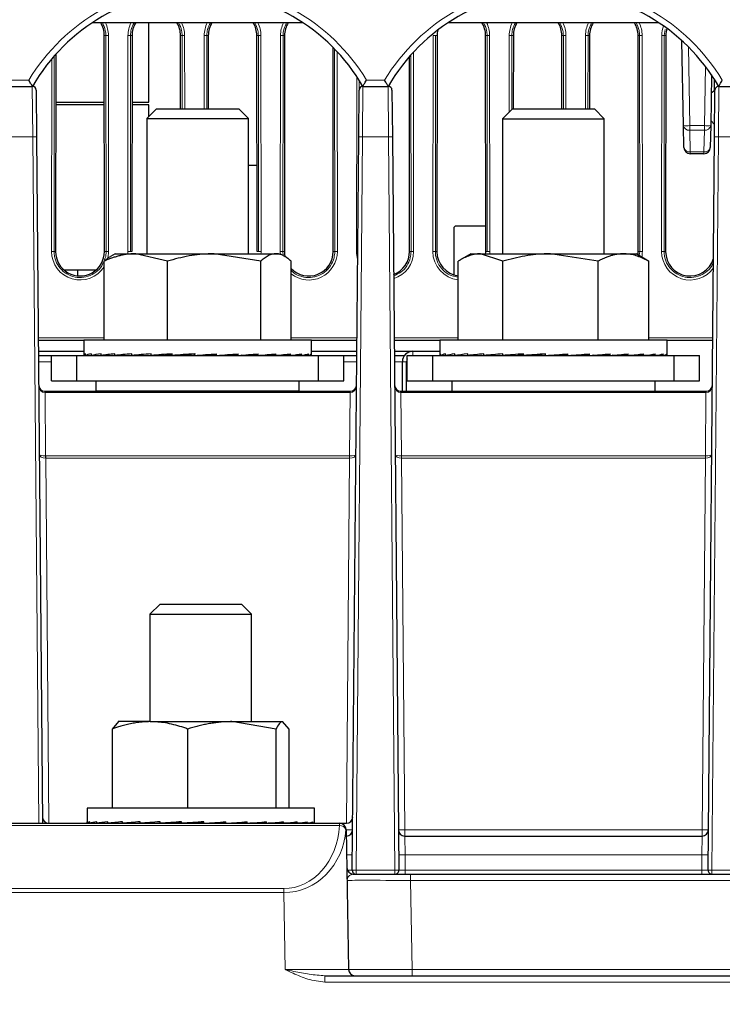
# Paper-space layout 'Blatt3' of a CAD drawing. Header units: millimetres. Extents: x 5 to 418, y 2 to 292.
# Tile 14 of 40: x 166 to 203, y 140 to 192. Entities that reach past the tile are written whole.
import ezdxf

# ---------------------------------------------------------------- set-up
doc = ezdxf.new("R2010")
doc.units = ezdxf.units.MM
doc.layers.add('SLD-0', color=7, linetype='Continuous')
doc.styles.add('SLDTEXTSTYLE0', font='TXT', dxfattribs={"width": 0.605})
doc.dimstyles.new('SLDDIMSTYLE5', dxfattribs={"dimtxt": 3.5, "dimasz": 3.302, "dimexe": 0, "dimexo": 0.0625, "dimgap": 0.875, "dimtad": 1, "dimlfac": 1.5, "dimrnd": 1e-09, "dimzin": 12, "dimdsep": 46, "dimtxsty": 'SLDTEXTSTYLE0', "dimsah": 1, "dimcen": 0.09, "dimadec": 0, "dimazin": 3, "dimtfac": 1, "dimtofl": 0, "dimtmove": 0, "dimatfit": 3, "dimfxl": 1, "dimfrac": 2, "dimtolj": 1, "dimtzin": 12, "dimarcsym": 0})

# ---------------------------------------------------------------- blocks, each defined once
blk = doc.blocks.new('_D_16')
at = {"layer": 'SLD-0', "color": 7}
for p, q in [((130.949, 139.138), (130.949, 268.927)), ((320.949, 139.138), (320.949, 268.927)), ((130.949, 267.927), (320.949, 267.927))]:
    blk.add_line(p, q, dxfattribs=at)
for points in [[(130.949, 267.927), (134.251, 267.419), (134.251, 268.435)], [(320.949, 267.927), (317.647, 268.435), (317.647, 267.419)]]:
    blk.add_solid(points, dxfattribs=at)
at = {"layer": 'SLD-0', "color": 7, "insert": (221.939, 272.438), "char_height": 3.5, "attachment_point": 1, "style": 'SLDTEXTSTYLE0'}
blk.add_mtext('285', dxfattribs=at)
blk = doc.blocks.new('_D_17')
at = {"layer": 'SLD-0', "color": 7}
for p, q in [((185.604, 256.405), (106.288, 256.405)), ((107.288, 256.405), (107.288, 136.472)), ((134.283, 136.472), (106.288, 136.472))]:
    blk.add_line(p, q, dxfattribs=at)
for points in [[(107.288, 256.405), (106.78, 253.103), (107.796, 253.103)], [(107.288, 136.472), (107.796, 139.774), (106.78, 139.774)]]:
    blk.add_solid(points, dxfattribs=at)
at = {"layer": 'SLD-0', "color": 7, "insert": (102.776, 190.423), "char_height": 3.5, "attachment_point": 1, "rotation": 90, "style": 'SLDTEXTSTYLE0'}
blk.add_mtext('179,9', dxfattribs=at)

psp = doc.layouts.new('Blatt3')

# ---------------------------------------------------------------- linework, layer by layer
at = {"color": 7, "linetype": 'Continuous', "lineweight": 25}
for p, q in [((180.9803, 191.8049), (169.9182, 191.8049)), ((172.8826, 187.6387), (172.8826, 191.8049)), ((199.647, 191.8049), (188.5848, 191.8049)), ((170.5647, 179.8049), (170.5543, 191.1382)), ((172.0108, 191.1382), (172.0005, 179.8049)), ((174.5578, 187.2887), (174.5543, 191.1382)), ((176.0108, 191.1382), (176.0073, 187.2887)), ((178.5647, 179.8049), (178.5543, 191.1382)), ((180.0108, 191.1382), (180.0005, 179.8049)), ((188.0108, 191.1382), (188.0005, 179.8049)), ((190.5647, 179.8049), (190.5543, 191.1382)), ((192.0108, 191.1382), (192.0073, 187.2862)), ((194.5578, 187.2862), (194.5543, 191.1382)), ((196.0108, 191.1382), (196.0073, 187.2862)), ((198.5647, 179.8049), (198.5543, 191.1382)), ((200.0108, 191.1382), (200.0005, 179.8049)), ((200.9349, 186.4094), (200.8572, 190.8616)), ((168.0099, 190.1597), (168.0005, 179.8049)), ((182.5647, 179.8049), (182.5549, 190.5126)), ((186.5647, 179.8049), (186.5553, 190.0225)), ((202.4099, 189.0669), (202.3635, 186.4094)), ((202.5569, 188.2507), (202.5564, 188.8438)), ((165.4538, 188.4716), (166.778, 188.4716)), ((166.978, 188.2733), (166.9993, 185.8282)), ((183.8991, 185.8282), (183.9205, 188.2733)), ((184.1205, 188.4716), (185.4447, 188.4716)), ((185.6447, 188.2733), (185.666, 185.8282)), ((202.3937, 188.1386), (202.5871, 188.2714)), ((202.5658, 185.8282), (202.5871, 188.2733)), ((202.7871, 188.4716), (204.1113, 188.4716)), ((168.0076, 187.6387), (170.5575, 187.6387)), ((172.0076, 187.6387), (172.8826, 187.6387)), ((170.5576, 187.5054), (168.0075, 187.5054)), ((172.8826, 187.5054), (172.0075, 187.5054)), ((173.2939, 187.2887), (172.7826, 186.7774)), ((172.8826, 186.8774), (172.8826, 187.5054)), ((173.2939, 187.2887), (177.6046, 187.2887)), ((178.1159, 186.7774), (177.6046, 187.2887)), ((191.9606, 187.2862), (191.4492, 186.7749)), ((191.9606, 187.2862), (196.2712, 187.2862)), ((196.7826, 186.7749), (196.2712, 187.2862)), ((172.7826, 186.7774), (172.7826, 179.6887)), ((172.7826, 186.7774), (178.1159, 186.7774)), ((178.1159, 179.6887), (178.1159, 186.7774)), ((191.4492, 186.7749), (191.4492, 179.6862)), ((191.4492, 186.7749), (196.7826, 186.7749)), ((196.7826, 179.6862), (196.7826, 186.7749)), ((202.5714, 186.4716), (202.3682, 186.6784)), ((200.9549, 185.2658), (200.9349, 186.4094)), ((202.3635, 186.4094), (202.3436, 185.2658)), ((202.5598, 185.1387), (202.5585, 186.4847)), ((166.9993, 185.8282), (167.3137, 149.8049)), ((183.5632, 147.34), (183.8991, 185.8282)), ((185.666, 185.8282), (186.0019, 147.34)), ((202.2299, 147.34), (202.5658, 185.8282)), ((202.0103, 184.9382), (201.2882, 184.9382)), ((178.1159, 184.3383), (178.5605, 184.3383)), ((188.8826, 181.0049), (188.8826, 178.5856)), ((190.5634, 181.1382), (189.0159, 181.1382)), ((170.5458, 175.1554), (170.5458, 179.3017)), ((171.1159, 179.6887), (170.8795, 179.5522)), ((171.1159, 179.6887), (172.2033, 179.6887)), ((173.8607, 179.3017), (172.2033, 179.6887)), ((172.2033, 179.6887), (176.3124, 179.6887)), ((173.8607, 175.1554), (173.8607, 179.3017)), ((178.7641, 179.3017), (176.3124, 179.6887)), ((176.3124, 179.6887), (179.5584, 179.6887)), ((178.7641, 175.1554), (178.7641, 179.3017)), ((179.5584, 179.6887), (179.7826, 179.6887)), ((180.019, 179.5522), (179.7826, 179.6887)), ((180.3527, 175.1554), (180.3527, 179.3017)), ((189.1155, 175.1529), (189.1155, 179.2991)), ((189.7826, 179.6862), (189.2109, 179.3561)), ((189.7826, 179.6862), (190.2874, 179.6862)), ((191.4593, 179.2991), (190.2874, 179.6862)), ((190.2874, 179.6862), (193.9595, 179.6862)), ((191.4593, 175.1529), (191.4593, 179.2991)), ((196.4597, 179.2991), (193.9595, 179.6862)), ((193.9595, 179.6862), (197.788, 179.6862)), ((196.4597, 175.1529), (196.4597, 179.2991)), ((197.788, 179.6862), (198.4492, 179.6862)), ((199.0209, 179.3561), (198.4492, 179.6862)), ((199.0206, 179.3555), (199.1163, 179.2991)), ((199.1163, 175.1529), (199.1163, 179.2991)), ((168.4385, 178.8387), (170.1266, 178.8387)), ((169.1492, 178.8387), (169.1492, 178.5286)), ((169.4826, 175.1382), (167.0926, 175.1382)), ((169.4826, 175.1554), (169.4826, 174.367)), ((181.1072, 175.1554), (169.4826, 175.1554)), ((181.4159, 175.1554), (181.1072, 175.1554)), ((181.4159, 174.367), (181.4159, 175.1554)), ((183.8058, 175.1382), (181.4159, 175.1382)), ((188.1492, 175.1382), (185.7593, 175.1382)), ((188.1492, 175.1529), (188.1492, 174.3809)), ((199.1722, 175.1529), (188.1492, 175.1529)), ((200.0826, 175.1529), (199.1722, 175.1529)), ((200.0826, 174.3809), (200.0826, 175.1529)), ((202.4725, 175.1382), (200.0826, 175.1382)), ((167.0976, 174.5729), (169.4826, 174.5729)), ((167.0995, 174.3529), (167.7826, 174.3529)), ((167.7826, 173.0221), (167.7826, 174.3554)), ((167.7826, 174.3554), (169.1159, 174.3554)), ((169.1159, 173.0221), (169.1159, 174.3554)), ((169.1159, 174.3554), (181.7826, 174.3554)), ((169.485, 174.3554), (169.5664, 174.3559)), ((169.5664, 174.3554), (169.5664, 174.4354)), ((169.5664, 174.3554), (169.8738, 174.3575)), ((169.6328, 174.3554), (169.8738, 174.357)), ((169.8738, 174.3554), (169.8738, 174.4354)), ((169.8738, 174.3554), (170.3956, 174.3591)), ((170.0041, 174.3554), (170.3956, 174.3583)), ((170.3956, 174.3554), (170.3956, 174.4354)), ((170.3956, 174.3554), (171.1115, 174.3611)), ((170.5847, 174.3554), (171.1115, 174.3597)), ((171.1115, 174.3554), (171.1115, 174.4354)), ((171.1115, 174.3554), (171.9941, 174.3635)), ((171.2586, 174.3567), (171.2586, 174.3554)), ((171.9941, 174.3554), (171.9941, 174.4354)), ((171.9941, 174.3554), (173.0095, 174.3671)), ((173.0095, 174.3554), (173.0095, 174.4354)), ((173.0095, 174.3554), (173.7357, 174.3673)), ((174.1187, 174.3554), (174.1187, 174.4354)), ((174.1187, 174.3554), (174.5147, 174.3673)), ((175.279, 174.3554), (175.279, 174.4354)), ((176.1492, 174.3673), (176.1492, 174.4149)), ((176.4458, 174.3554), (176.1492, 174.3673)), ((176.4458, 174.3554), (176.4458, 174.4354)), ((176.9418, 174.3673), (176.9418, 174.39)), ((177.5744, 174.3554), (176.9418, 174.3673)), ((177.5744, 174.3554), (177.5744, 174.4354)), ((178.6212, 174.3554), (177.728, 174.3667)), ((178.6212, 174.3554), (178.6212, 174.4354)), ((179.5462, 174.3554), (178.7208, 174.3634)), ((179.5462, 174.3554), (179.5462, 174.4354)), ((180.3137, 174.3554), (179.6077, 174.3612)), ((179.6399, 174.3554), (179.6399, 174.3609)), ((179.787, 174.3554), (179.6399, 174.3567)), ((179.787, 174.3554), (179.787, 174.3597)), ((180.3137, 174.3554), (180.3137, 174.4354)), ((180.5029, 174.3554), (180.3256, 174.3568)), ((180.8943, 174.3554), (180.3476, 174.3594)), ((180.5029, 174.3554), (180.5029, 174.3583)), ((180.8943, 174.3554), (180.8943, 174.4354)), ((181.0246, 174.3554), (180.8997, 174.3563)), ((181.2657, 174.3554), (180.909, 174.3578)), ((181.0246, 174.3554), (181.0246, 174.357)), ((181.2657, 174.3554), (181.2657, 174.4354)), ((181.3321, 174.3554), (181.2671, 174.3558)), ((181.4135, 174.3554), (181.2688, 174.3564)), ((181.3321, 174.3554), (181.3321, 174.3559)), ((181.4135, 174.3554), (181.4135, 174.4354)), ((181.4159, 174.5729), (183.8009, 174.5729)), ((181.7826, 173.0221), (181.7826, 174.3554)), ((181.7826, 174.3554), (183.1159, 174.3554)), ((183.1159, 173.0221), (183.1159, 174.3554)), ((183.1159, 174.3529), (183.799, 174.3529)), ((185.7642, 174.5729), (186.7465, 174.5729)), ((185.7661, 174.3529), (186.3048, 174.3529)), ((186.4492, 173.0195), (186.4492, 174.3529)), ((186.4492, 174.3529), (187.7826, 174.3529)), ((186.7465, 174.5729), (188.1492, 174.5729)), ((187.7826, 173.0195), (187.7826, 174.3529)), ((187.7826, 174.3529), (200.4492, 174.3529)), ((188.1634, 174.3529), (188.1977, 174.3531)), ((188.1977, 174.3529), (188.1977, 174.4329)), ((188.1977, 174.3529), (188.4595, 174.3546)), ((188.3578, 174.3529), (188.4595, 174.3536)), ((188.4595, 174.3529), (188.4595, 174.4329)), ((188.4595, 174.3529), (188.9386, 174.3562)), ((188.7735, 174.3529), (188.9386, 174.3541)), ((188.9386, 174.3529), (188.9386, 174.4329)), ((188.9386, 174.3529), (189.6167, 174.3581)), ((189.3945, 174.3529), (189.6167, 174.3547)), ((189.6167, 174.3529), (189.6167, 174.4329)), ((189.6167, 174.3529), (190.4677, 174.3604)), ((189.9252, 174.3556), (189.9252, 174.3529)), ((190.4677, 174.3529), (190.4677, 174.4329)), ((190.4677, 174.3529), (191.4589, 174.3637)), ((191.4589, 174.3529), (191.4589, 174.4329)), ((191.4589, 174.3529), (192.2498, 174.3648)), ((192.5522, 174.3529), (192.5522, 174.4329)), ((192.5522, 174.3529), (193.0176, 174.3648)), ((193.7056, 174.3529), (193.7056, 174.4329)), ((194.6489, 174.3648), (194.6489, 174.4174)), ((194.8748, 174.3529), (194.6489, 174.3648)), ((194.8748, 174.3529), (194.8748, 174.4329)), ((195.4496, 174.3648), (195.4496, 174.3927)), ((196.0148, 174.3529), (195.4496, 174.3648)), ((196.0148, 174.3529), (196.0148, 174.4329)), ((196.199, 174.3648), (196.199, 174.3662)), ((197.0818, 174.3529), (196.199, 174.3648)), ((197.0818, 174.3529), (197.0818, 174.4329)), ((198.0349, 174.3529), (197.1908, 174.3615)), ((198.0349, 174.3529), (198.0349, 174.4329)), ((198.8373, 174.3529), (198.1032, 174.3591)), ((198.3066, 174.3529), (198.3066, 174.3573)), ((198.6151, 174.3529), (198.3066, 174.3556)), ((198.6151, 174.3529), (198.6151, 174.3547)), ((198.8373, 174.3529), (198.8373, 174.4329)), ((199.2932, 174.3529), (198.8667, 174.3561)), ((199.4583, 174.3529), (198.8762, 174.3572)), ((199.2932, 174.3529), (199.2932, 174.3541)), ((199.4583, 174.3529), (199.4583, 174.4329)), ((199.7723, 174.3529), (199.4721, 174.355)), ((199.874, 174.3529), (199.4763, 174.3556)), ((199.7723, 174.3529), (199.7723, 174.3536)), ((199.874, 174.3529), (199.874, 174.4329)), ((200.0341, 174.3529), (199.8781, 174.3539)), ((200.0684, 174.3529), (199.8789, 174.3541)), ((200.0341, 174.3529), (200.0341, 174.3531)), ((200.0684, 174.3529), (200.0684, 174.4329)), ((200.4492, 173.0195), (200.4492, 174.3529)), ((200.4492, 174.3529), (201.7826, 174.3529)), ((201.7826, 173.0195), (201.7826, 174.3529)), ((186.1932, 172.4716), (186.1932, 174.0195)), ((186.4132, 172.4716), (186.4132, 174.0195)), ((167.7826, 173.0221), (169.1159, 173.0221)), ((169.1159, 173.0221), (181.7826, 173.0221)), ((170.1159, 173.0221), (170.1159, 172.4887)), ((180.7826, 172.4887), (180.7826, 173.0221)), ((181.7826, 173.0221), (183.1159, 173.0221)), ((186.4492, 173.0195), (187.7826, 173.0195)), ((187.7826, 173.0195), (200.4492, 173.0195)), ((188.7826, 173.0195), (188.7826, 172.4862)), ((199.4492, 172.4862), (199.4492, 173.0195)), ((200.4492, 173.0195), (201.7826, 173.0195)), ((167.4463, 172.4716), (167.448, 172.4716)), ((167.448, 172.4716), (183.4505, 172.4716)), ((170.1159, 172.4887), (170.133, 172.4716)), ((170.1159, 172.4887), (180.7826, 172.4887)), ((180.7654, 172.4716), (180.7826, 172.4887)), ((183.4505, 172.4001), (183.4505, 172.4716)), ((183.4505, 172.4716), (183.4521, 172.4716)), ((186.113, 172.4716), (186.1147, 172.4716)), ((186.1147, 172.4716), (202.1171, 172.4716)), ((188.7826, 172.4862), (188.7972, 172.4716)), ((188.7826, 172.4862), (199.4492, 172.4862)), ((199.4346, 172.4716), (199.4492, 172.4862)), ((202.1171, 172.4001), (202.1171, 172.4716)), ((202.1171, 172.4716), (202.1188, 172.4716)), ((173.4826, 161.3049), (172.9492, 160.7716)), ((173.4826, 161.3049), (173.6517, 161.3049)), ((173.6517, 161.3049), (177.7492, 161.3049)), ((178.2826, 160.7716), (177.7492, 161.3049)), ((172.9492, 160.7716), (172.9492, 155.1382)), ((172.9492, 160.7716), (173.1607, 160.7716)), ((173.1607, 160.7716), (178.2826, 160.7716)), ((178.2826, 155.1382), (178.2826, 160.7716)), ((170.9816, 154.7512), (171.3231, 155.1382)), ((172.9572, 155.1382), (171.2826, 155.1382)), ((172.9572, 155.1382), (177.2499, 155.1382)), ((179.5671, 154.7512), (177.2499, 155.1382)), ((177.2499, 155.1382), (179.9087, 155.1382)), ((180.2502, 154.7512), (179.9087, 155.1382)), ((170.9816, 150.6049), (170.9816, 154.7512)), ((174.9328, 150.6049), (174.9328, 154.7512)), ((179.5671, 150.6049), (179.5671, 154.7512)), ((180.2502, 150.6049), (180.2502, 154.7512)), ((169.6492, 150.6049), (169.6492, 149.8741)), ((181.5826, 150.6049), (169.6492, 150.6049)), ((181.5826, 149.8741), (181.5826, 150.6049)), ((169.6514, 149.8049), (169.6514, 149.8849)), ((169.797, 149.8049), (169.797, 149.8849)), ((170.1663, 149.8049), (170.1663, 149.8849)), ((170.745, 149.8049), (170.745, 149.8849)), ((171.5109, 149.8049), (171.5109, 149.8849)), ((172.4345, 149.8049), (172.4345, 149.8849)), ((172.4345, 149.8049), (173.3815, 149.8168)), ((173.4804, 149.8049), (173.4804, 149.8849)), ((173.4804, 149.8049), (174.116, 149.8168)), ((174.6084, 149.8049), (174.6084, 149.8849)), ((174.6084, 149.8049), (174.9083, 149.8168)), ((175.7277, 149.873), (175.775, 149.8849)), ((175.7277, 149.8168), (175.7277, 149.873)), ((175.775, 149.8049), (175.7277, 149.8168)), ((175.775, 149.8049), (175.775, 149.8849)), ((176.5428, 149.8168), (176.5428, 149.8576)), ((176.9356, 149.8049), (176.5428, 149.8168)), ((176.9356, 149.8049), (176.9356, 149.8849)), ((177.3223, 149.8168), (177.3223, 149.8322)), ((178.0455, 149.8049), (177.3223, 149.8168)), ((178.0455, 149.8049), (178.0455, 149.8849)), ((179.0619, 149.8049), (179.0619, 149.8849)), ((179.946, 149.8049), (179.946, 149.8849)), ((180.6637, 149.8049), (180.6637, 149.8849)), ((181.1873, 149.8049), (181.1873, 149.8849)), ((181.4969, 149.8049), (181.4969, 149.8849)), ((181.5804, 149.8049), (181.5804, 149.8632)), ((146.4296, 149.8049), (182.8952, 149.8049)), ((169.6514, 149.8049), (169.797, 149.8059)), ((169.7349, 149.8049), (169.797, 149.8053)), ((169.797, 149.8049), (170.1663, 149.8075)), ((170.0445, 149.8049), (170.1663, 149.8058)), ((170.1663, 149.8049), (170.745, 149.8092)), ((170.5681, 149.8049), (170.745, 149.8063)), ((170.745, 149.8049), (171.5109, 149.8112)), ((171.2858, 149.8049), (171.4252, 149.8062)), ((171.4252, 149.8105), (171.4252, 149.8049)), ((171.5109, 149.8049), (172.4345, 149.8139)), ((179.0619, 149.8049), (178.1816, 149.8151)), ((179.946, 149.8049), (179.1495, 149.8123)), ((179.8066, 149.8049), (179.8066, 149.8062)), ((180.4868, 149.8049), (179.9872, 149.809)), ((180.6637, 149.8049), (179.9989, 149.8102)), ((180.4868, 149.8049), (180.4868, 149.8063)), ((181.0655, 149.8049), (180.6854, 149.8077)), ((181.1873, 149.8049), (180.6913, 149.8085)), ((181.0655, 149.8049), (181.0655, 149.8058)), ((181.4348, 149.8049), (181.1959, 149.8066)), ((181.4969, 149.8049), (181.1979, 149.8069)), ((181.4348, 149.8049), (181.4348, 149.8053)), ((181.5804, 149.8049), (181.4982, 149.8055)), ((182.8952, 149.8049), (182.9085, 149.8049)), ((182.9085, 149.8049), (183.2543, 149.8049)), ((183.2417, 149.4774), (183.3699, 142.1324)), ((186.3166, 149.1382), (201.9152, 149.1382)), ((183.6101, 147.1382), (186.6211, 147.1382)), ((186.6211, 147.1382), (265.2774, 147.1382)), ((182.1288, 141.8049), (269.7697, 141.8049))]:
    psp.add_line(p, q, dxfattribs=at)
at = {"color": 7, "linetype": 'Continuous', "lineweight": 18}
for p, q in [((199.969, 191.4551), (199.9301, 191.1382)), ((170.5543, 191.1382), (170.635, 191.1382)), ((170.6454, 179.8049), (170.635, 191.1382)), ((170.7682, 191.1406), (170.7785, 179.8072)), ((171.7866, 179.8072), (171.797, 191.1406)), ((171.9301, 191.1382), (171.9198, 179.8049)), ((172.0108, 191.1382), (171.9301, 191.1382)), ((174.5543, 191.1382), (174.635, 191.1382)), ((174.6385, 187.2887), (174.635, 191.1382)), ((174.7682, 191.1406), (174.7717, 187.2887)), ((175.7934, 187.2887), (175.797, 191.1406)), ((175.9301, 191.1382), (175.9266, 187.2887)), ((176.0108, 191.1382), (175.9301, 191.1382)), ((178.5543, 191.1382), (178.635, 191.1382)), ((178.6454, 179.8049), (178.635, 191.1382)), ((178.7682, 191.1406), (178.7785, 179.8072)), ((179.7866, 179.8072), (179.797, 191.1406)), ((179.9301, 191.1382), (179.9198, 179.8049)), ((180.0108, 191.1382), (179.9301, 191.1382)), ((187.7866, 179.8072), (187.797, 191.1406)), ((187.9301, 191.1382), (187.9198, 179.8049)), ((188.0108, 191.1382), (187.9301, 191.1382)), ((190.5543, 191.1382), (190.635, 191.1382)), ((190.6454, 179.8049), (190.635, 191.1382)), ((190.7682, 191.1406), (190.7785, 179.8072)), ((191.7933, 187.1189), (191.797, 191.1406)), ((191.9301, 191.1382), (191.9266, 187.2522)), ((192.0108, 191.1382), (191.9301, 191.1382)), ((194.5543, 191.1382), (194.635, 191.1382)), ((194.6385, 187.2862), (194.635, 191.1382)), ((194.7682, 191.1406), (194.7717, 187.2862)), ((195.7934, 187.2862), (195.797, 191.1406)), ((195.9301, 191.1382), (195.9266, 187.2862)), ((196.0108, 191.1382), (195.9301, 191.1382)), ((198.5543, 191.1382), (198.635, 191.1382)), ((198.6454, 179.8049), (198.635, 191.1382)), ((198.7682, 191.1406), (198.7785, 179.8072)), ((199.7866, 179.8072), (199.797, 191.1406)), ((199.9301, 191.1382), (199.9198, 179.8049)), ((200.0108, 191.1382), (199.9301, 191.1382)), ((182.6454, 179.8049), (182.6357, 190.4302)), ((182.7689, 190.2901), (182.7785, 179.8072)), ((186.6454, 179.8049), (186.6359, 190.1142)), ((186.769, 190.2608), (186.7785, 179.8072)), ((201.1961, 190.5381), (201.2682, 186.4094)), ((167.7866, 179.8072), (167.7958, 189.914)), ((167.9291, 190.0688), (167.9198, 179.8049)), ((202.0303, 186.4094), (202.0846, 189.5204)), ((165.6395, 188.7991), (166.5923, 188.7991)), ((183.7866, 179.8072), (183.795, 188.9895)), ((183.928, 188.7834), (183.9275, 188.3244)), ((184.3061, 188.7991), (185.259, 188.7991)), ((166.7993, 185.8282), (166.778, 188.4716)), ((184.1205, 188.4716), (184.0991, 185.8282)), ((185.466, 185.8282), (185.4447, 188.4716)), ((202.7871, 188.4716), (202.7658, 185.8282)), ((201.2682, 186.4094), (202.0303, 186.4094)), ((201.2682, 186.4094), (201.2682, 186.1755)), ((202.0303, 186.1755), (201.2682, 186.1755)), ((201.2682, 186.1755), (201.2882, 185.0318)), ((202.0103, 185.0318), (202.0303, 186.1755)), ((202.0303, 186.4094), (202.0303, 186.1755)), ((166.7993, 185.8282), (165.4325, 185.8282)), ((167.1137, 149.8049), (166.7993, 185.8282)), ((184.0991, 185.8282), (183.7632, 147.34)), ((185.466, 185.8282), (184.0991, 185.8282)), ((185.8019, 147.34), (185.466, 185.8282)), ((202.7658, 185.8282), (202.4299, 147.34)), ((204.1327, 185.8282), (202.7658, 185.8282)), ((201.2882, 185.0318), (202.0103, 185.0318)), ((201.2882, 185.0318), (201.2882, 184.9382)), ((202.0103, 185.0318), (202.0103, 184.9382)), ((168.0005, 179.8049), (167.9198, 179.8049)), ((170.5647, 179.8049), (170.6454, 179.8049)), ((172.0005, 179.8049), (171.9198, 179.8049)), ((178.5647, 179.8049), (178.6454, 179.8049)), ((179.9198, 179.8049), (179.94, 179.5978)), ((180.0005, 179.8049), (179.9198, 179.8049)), ((182.5647, 179.8049), (182.6454, 179.8049)), ((186.5647, 179.8049), (186.6454, 179.8049)), ((188.0005, 179.8049), (187.9198, 179.8049)), ((190.5647, 179.8049), (190.6454, 179.8049)), ((198.5647, 179.8049), (198.6454, 179.8049)), ((198.6186, 179.5884), (198.6454, 179.8049)), ((200.0005, 179.8049), (199.9198, 179.8049)), ((167.0914, 175.2739), (170.5458, 175.2739)), ((180.3527, 175.2739), (183.807, 175.2739)), ((185.7581, 175.2739), (189.1155, 175.2739)), ((199.1163, 175.2739), (202.4737, 175.2739)), ((186.7465, 174.3529), (186.7465, 174.5729)), ((167.1024, 174.0195), (167.7826, 174.0195)), ((183.1159, 174.0195), (183.7961, 174.0195)), ((185.7691, 174.0195), (186.1932, 174.0195)), ((186.4132, 174.0195), (186.1932, 174.0195)), ((186.4132, 174.0195), (186.4492, 174.0195)), ((167.448, 172.4001), (167.448, 172.4716)), ((167.448, 172.4001), (167.4769, 169.0876)), ((183.4505, 172.4001), (167.448, 172.4001)), ((183.4216, 169.0876), (183.4505, 172.4001)), ((186.1147, 172.4001), (186.1147, 172.4716)), ((186.1147, 172.4001), (186.1436, 169.0876)), ((202.1171, 172.4001), (186.1147, 172.4001)), ((202.0882, 169.0876), (202.1171, 172.4001)), ((167.4799, 169.0876), (167.4799, 168.9608)), ((167.4799, 169.0876), (183.4186, 169.0876)), ((167.4799, 168.9608), (167.647, 149.8049)), ((183.4186, 168.9608), (167.4799, 168.9608)), ((183.2514, 149.8049), (183.4186, 168.9608)), ((183.4186, 169.0876), (183.4186, 168.9608)), ((186.1465, 169.0876), (186.1465, 168.9608)), ((186.1465, 169.0876), (202.0853, 169.0876)), ((186.1465, 168.9608), (186.3166, 149.4687)), ((202.0853, 168.9608), (186.1465, 168.9608)), ((201.9152, 149.4687), (202.0853, 168.9608)), ((202.0853, 169.0876), (202.0853, 168.9608)), ((182.8952, 149.6858), (146.4296, 149.6858)), ((182.8952, 149.6858), (182.8952, 149.8049)), ((183.2419, 149.4687), (183.2485, 149.4687)), ((183.2485, 149.4687), (183.2485, 149.1382)), ((186.3166, 149.4687), (186.3166, 149.1382)), ((186.3166, 149.4687), (201.9152, 149.4687)), ((201.9152, 149.4687), (201.9152, 149.1382)), ((186.3166, 149.1382), (186.3282, 148.147)), ((201.9036, 148.147), (201.9152, 149.1382)), ((186.3282, 148.147), (186.3352, 147.34)), ((201.9036, 148.147), (186.3282, 148.147)), ((201.8966, 147.34), (201.9036, 148.147)), ((183.7632, 147.1382), (183.7632, 147.34)), ((183.7632, 147.34), (185.8019, 147.34)), ((185.8019, 147.1382), (185.8019, 147.34)), ((186.3352, 147.1382), (186.3352, 147.34)), ((186.3352, 147.34), (201.8966, 147.34)), ((201.8966, 147.1382), (201.8966, 147.34)), ((202.4299, 147.1382), (202.4299, 147.34)), ((202.4299, 147.34), (204.4686, 147.34)), ((186.6211, 147.1382), (186.6211, 146.8107)), ((186.6211, 146.8107), (186.7028, 142.1324)), ((265.2774, 146.8107), (186.6211, 146.8107)), ((149.3582, 146.3774), (179.9667, 146.3774)), ((179.9667, 146.1689), (179.9667, 146.3774)), ((179.9667, 146.1689), (149.3582, 146.1689)), ((180.0371, 142.1324), (179.9667, 146.1689)), ((186.7028, 142.1324), (186.7028, 141.8049)), ((186.7028, 142.1324), (265.1957, 142.1324)), ((182.1288, 141.8049), (182.1288, 141.4774)), ((269.7697, 141.4774), (182.1288, 141.4774))]:
    psp.add_line(p, q, dxfattribs=at)
for centre, radius, start, end in [((175.4492, 183.4547), 10.3444, 31.10772, 148.89228), ((194.1159, 183.4547), 10.3444, 31.10772, 148.89228), ((169.2826, 191.1392), 1.4856, 0.05241, 26.62195), ((173.2826, 191.1392), 1.4856, 153.37805, 179.94759), ((173.2826, 191.1392), 1.4856, 0.05241, 26.62195), ((177.2826, 191.1392), 1.4856, 153.37805, 179.94759), ((177.2826, 191.1392), 1.4856, 0.05241, 26.62195), ((181.2826, 191.1392), 1.4856, 153.37805, 179.94759), ((189.2826, 191.1392), 1.4856, 0.05241, 26.62195), ((193.2826, 191.1392), 1.4856, 153.37805, 179.94759), ((193.2826, 191.1392), 1.4856, 0.05241, 26.62195), ((197.2826, 191.1392), 1.4856, 153.37805, 179.94759), ((197.2826, 191.1392), 1.4856, 0.05241, 26.62195), ((201.2826, 191.1392), 1.4856, 160.20504, 179.94759), ((170.7391, 188.9907), 2.15, 89.22651, 92.77593), ((171.826, 188.9907), 2.15, 87.22407, 90.77349), ((174.7391, 188.9907), 2.15, 89.22651, 92.77593), ((175.826, 188.9907), 2.15, 87.22407, 90.77349), ((178.7391, 188.9907), 2.15, 89.22651, 92.77593), ((179.826, 188.9907), 2.15, 87.22407, 90.77349), ((187.826, 188.9907), 2.15, 87.22407, 90.77349), ((190.7391, 188.9907), 2.15, 89.22651, 92.77593), ((191.826, 188.9907), 2.15, 87.22407, 90.77349), ((194.7391, 188.9907), 2.15, 89.22651, 92.77593), ((195.826, 188.9907), 2.15, 87.22407, 90.77349), ((198.7391, 188.9907), 2.15, 89.22651, 92.77593), ((199.826, 188.9907), 2.15, 87.22407, 90.77349), ((201.1016, 191.1853), 4.7788, 268.00162, 271.99838), ((201.2259, 186.4695), 0.2971, 191.66458, 278.19814), ((202.1969, 191.1853), 4.7788, 268.00162, 271.99838), ((202.0726, 186.4695), 0.2971, 261.80186, 348.33542), ((166.8993, 180.0982), 5.7308, 89.0002, 90.9998), ((183.9991, 180.0982), 5.7308, 89.0002, 90.9998), ((185.566, 180.0982), 5.7308, 89.0002, 90.9998), ((202.6658, 180.0982), 5.7308, 89.0002, 90.9998), ((201.2458, 185.3258), 0.2971, 191.66458, 278.19814), ((202.0527, 185.3258), 0.2971, 261.80186, 348.33542), ((167.8156, 177.6574), 2.15, 87.22407, 90.77349), ((169.2826, 179.8059), 1.496, 179.94759, 327.61119), ((170.7495, 177.6574), 2.15, 89.22651, 92.77593), ((169.2826, 179.8059), 1.496, 343.97425, 0.05241), ((171.8156, 177.6574), 2.15, 87.22407, 90.77349), ((173.2826, 179.8059), 1.496, 179.94759, 184.49158), ((178.7495, 177.6574), 2.15, 89.22651, 92.77593), ((177.2826, 179.8059), 1.496, 355.50842, 0.05241), ((179.8156, 177.6574), 2.15, 87.22407, 90.77349), ((181.2826, 179.8059), 1.496, 179.94759, 184.69233), ((181.2826, 179.8059), 1.496, 231.56614, 0.05241), ((182.7495, 177.6574), 2.15, 89.22651, 92.77593), ((185.2826, 179.8059), 1.496, 179.94759, 195.78568), ((183.782, 172.9768), 6.8304, 89.45843, 89.96156), ((185.2826, 179.8059), 1.496, 287.44394, 0.05241), ((186.7495, 177.6574), 2.15, 89.22651, 92.77593), ((187.8156, 177.6574), 2.15, 87.22407, 90.77349), ((189.2826, 179.8059), 1.496, 179.94759, 263.58627), ((190.7495, 177.6574), 2.15, 89.22651, 92.77593), ((189.2826, 179.8059), 1.496, 355.41094, 0.05241), ((198.7495, 177.6574), 2.15, 89.22651, 92.77593), ((197.2826, 179.8059), 1.496, 348.70214, 0.05241), ((199.8156, 177.6574), 2.15, 87.22407, 90.77349), ((201.2826, 179.8059), 1.496, 179.94759, 324.8489), ((186.2942, 172.4111), 2.8427, 178.78001, 180.21999), ((204.9609, 172.4111), 2.8427, 178.78001, 180.21999), ((139.0536, 168.7762), 28.425, 0.3722, 0.6278), ((211.8449, 168.7762), 28.425, 179.3722, 179.6278), ((157.7203, 168.7762), 28.425, 0.3722, 0.6278), ((230.5115, 168.7762), 28.425, 179.3722, 179.6278), ((182.8945, 149.4723), 0.3326, 0.96004, 89.87659), ((182.926, 149.3662), 0.3211, 20.35329, 95.50029), ((183.4152, 159.0186), 9.5514, 269.0002, 270.9998), ((186.15, 159.0186), 9.5514, 269.0002, 270.9998), ((202.0818, 159.0186), 9.5514, 269.0002, 270.9998), ((183.4107, 157.1474), 9.0018, 269.07218, 271.01565), ((186.1615, 157.6969), 9.5514, 269.0002, 270.9998), ((202.0703, 157.6969), 9.5514, 269.0002, 270.9998), ((183.6632, 141.6101), 5.7308, 89.0002, 90.9998), ((185.9019, 141.6101), 5.7308, 89.0002, 90.9998), ((202.3299, 141.6101), 5.7308, 89.0002, 90.9998)]:
    psp.add_arc(centre, radius, start, end, dxfattribs=at)
at = {"color": 7, "linetype": 'Continuous', "lineweight": 25}
for centre, radius, start, end in [((175.4492, 183.4605), 10.0111, 30.03672, 149.96328), ((194.1159, 183.4605), 10.0111, 30.03672, 149.96328), ((169.2826, 191.1371), 1.2717, 0.05241, 31.67752), ((173.2826, 191.1371), 1.2717, 148.32248, 179.94759), ((173.2826, 191.1371), 1.2717, 0.05241, 31.67752), ((177.2826, 191.1371), 1.2717, 148.32248, 179.94759), ((177.2826, 191.1371), 1.2717, 0.05241, 31.67752), ((181.2826, 191.1371), 1.2717, 148.32248, 179.94759), ((189.2826, 191.1371), 1.2717, 0.05241, 31.67752), ((193.2826, 191.1371), 1.2717, 148.32248, 179.94759), ((193.2826, 191.1371), 1.2717, 0.05241, 31.67752), ((197.2826, 191.1371), 1.2717, 148.32248, 179.94759), ((197.2826, 191.1371), 1.2717, 0.05241, 31.67752), ((189.2826, 191.1371), 1.2717, 167.20011, 179.94759), ((201.2826, 191.1371), 1.2717, 162.91283, 179.94759), ((166.778, 188.2716), 0.2, 0.5, 90), ((167.1143, 188.3787), 0.3333, 149.55358, 163.80056), ((184.1205, 188.2716), 0.2, 90, 179.5), ((183.7841, 188.3787), 0.3333, 16.20397, 30.5032), ((185.4447, 188.2716), 0.2, 0.5, 90), ((185.781, 188.3787), 0.3333, 149.55358, 163.80056), ((202.7871, 188.2716), 0.2, 90, 179.5), ((202.4508, 188.3787), 0.3333, 16.20397, 30.5032), ((201.2882, 185.2716), 0.3333, 181, 270), ((202.0103, 185.2716), 0.3333, 270, 359), ((189.0159, 181.0049), 0.1333, 90, 180), ((169.2826, 179.8037), 1.2821, 179.94759, 0.05241), ((181.2826, 179.8037), 1.2821, 179.94759, 193.67923), ((181.2826, 179.8037), 1.2821, 223.50571, 0.05241), ((185.2826, 179.8037), 1.2821, 290.38094, 0.05241), ((189.2826, 179.8037), 1.2821, 179.94759, 262.51067), ((189.2826, 179.8037), 1.2821, 354.73899, 0.05241), ((197.2826, 179.8037), 1.2821, 352.06001, 0.05241), ((201.2826, 179.8037), 1.2821, 179.94759, 343.20779), ((186.7465, 174.0195), 0.5533, 90, 180), ((186.7465, 174.0195), 0.3333, 153.09642, 180), ((167.4463, 172.8049), 0.3333, 180.5, 270), ((183.4521, 172.8049), 0.3333, 270, 359.5), ((186.113, 172.8049), 0.3333, 180.5, 270), ((202.1188, 172.8049), 0.3333, 270, 359.5), ((164.6043, 172.4111), 2.8427, 359.78001, 1.21999), ((183.2709, 172.4111), 2.8427, 359.78001, 1.21999), ((167.6441, 150.1382), 0.3333, 180.5, 270), ((183.2543, 150.1382), 0.3333, 270, 359.5), ((182.9085, 149.4716), 0.3333, 1, 90), ((183.2485, 149.4716), 0.3333, 270, 359.5), ((186.3166, 149.4716), 0.3333, 180.5, 270), ((201.9152, 149.4716), 0.3333, 270, 359.5), ((183.6101, 147.4716), 0.3333, 181, 270), ((183.7632, 147.3382), 0.2, 179.5, 270), ((185.8019, 147.3382), 0.2, 270, 0.5), ((202.4299, 147.3382), 0.2, 179.5, 270), ((183.7032, 142.1382), 0.3333, 181, 270)]:
    psp.add_arc(centre, radius, start, end, dxfattribs=at)
for centre, major_axis, ratio, start_param, end_param in [((175.4492, 174.3954), (5.9667, 0.0285), 0.068228, 2.9734526, 3.1698021), ((175.4492, 174.3954), (5.9667, 0.1077), 0.0659686, 2.7762381, 2.9725876), ((175.4492, 174.3954), (5.9667, 0.1827), 0.0611575, 2.579207, 2.7755565), ((175.4492, 174.3954), (5.9667, 0.2505), 0.0539918, 2.3824633, 2.5788128), ((175.4492, 174.3954), (5.9667, 0.3086), 0.0447609, 2.1860659, 2.3824154), ((175.4492, 174.3954), (5.9667, 0.3547), 0.0338298, 1.9900202, 2.1863697), ((175.4492, 174.3954), (5.9667, 0.3872), 0.0216224, 1.7942785, 1.9906281), ((175.4492, 174.3954), (4.1907, 0.2719), 0.0216224, 1.8924845, 1.9906281), ((175.4492, 174.3954), (5.9667, 0.4049), 0.0086036, 1.5987482, 1.7950978), ((175.4492, 174.3954), (4.1907, 0.2843), 0.0086036, 1.5987482, 1.7950978), ((175.4492, 174.3954), (5.9667, 0.4071), 0.0047371, 4.6835301, 4.8798796), ((175.4492, 174.3954), (5.9667, 0.3939), 0.0179006, 4.8790212, 5.0753707), ((175.4492, 174.3954), (5.9667, 0.3656), 0.0303932, 5.0746901, 5.2710397), ((175.4492, 174.3954), (5.9667, 0.3233), 0.041741, 5.2706403, 5.4669899), ((175.4492, 174.3954), (5.9667, 0.2685), 0.0515067, 5.4669337, 5.6632832), ((175.4492, 174.3954), (5.9667, 0.2033), 0.0593062, 5.6635805, 5.85993), ((175.4492, 174.3954), (5.9667, 0.1301), 0.0648264, 5.860537, 6.0568865), ((175.4492, 174.3954), (5.9667, 0.0518), 0.0678419, 6.057711, 6.2540605), ((175.4492, 174.3954), (5.9667, -0.0285), 0.068228, 6.2549758, 6.2835115), ((194.1159, 174.3929), (5.9667, 0.012), 0.0683655, 3.0139252, 3.1414548), ((194.1159, 174.3929), (5.9667, 0.0917), 0.0666449, 2.8166889, 3.0130384), ((194.1159, 174.3929), (5.9667, 0.1678), 0.0623444, 2.6196105, 2.81596), ((194.1159, 174.3929), (5.9667, 0.2373), 0.0556411, 2.4228014, 2.6191509), ((194.1159, 174.3929), (5.9667, 0.2976), 0.0468063, 2.2263307, 2.4226802), ((194.1159, 174.3929), (5.9667, 0.3463), 0.0361912, 2.030215, 2.2265646), ((194.1159, 174.3929), (5.9667, 0.3817), 0.0242088, 1.8344173, 2.0307668), ((194.1159, 174.3929), (4.1907, 0.2681), 0.0242088, 1.9516379, 2.0307668), ((194.1159, 174.3929), (5.9667, 0.4025), 0.0113172, 1.6388529, 1.8352025), ((194.1159, 174.3929), (4.1907, 0.2827), 0.0113172, 1.6680985, 1.8352025), ((194.1159, 174.3929), (5.9667, 0.4079), 0.0019981, 4.6434324, 4.8397819), ((194.1159, 174.3929), (5.9667, 0.3978), 0.0152386, 4.8389025, 5.035252), ((194.1159, 174.3929), (5.9667, 0.3726), 0.0279084, 5.0345254, 5.230875), ((194.1159, 174.3929), (5.9667, 0.333), 0.0395282, 5.2304113, 5.4267609), ((194.1159, 174.3929), (5.9667, 0.2807), 0.0496518, 5.4266316, 5.6229812), ((194.1159, 174.3929), (5.9667, 0.2174), 0.0578828, 5.6232077, 5.8195573), ((194.1159, 174.3929), (5.9667, 0.1456), 0.0638921, 5.8201068, 6.0164563), ((194.1159, 174.3929), (5.9667, 0.0681), 0.0674351, 6.0172456, 6.2135952), ((194.1159, 174.3929), (5.9667, -0.012), 0.0683655, 6.2145032, 6.2833232), ((175.6159, 149.8449), (5.9667, -0.0293), 0.0682189, 3.1152518, 3.1419275), ((175.6159, 149.8449), (5.9667, 0.0511), 0.067858, 2.9179868, 3.1143363), ((175.6159, 149.8449), (5.9667, 0.1294), 0.064867, 2.7208113, 2.9171608), ((175.6159, 149.8449), (5.9667, 0.2026), 0.0593696, 2.5238522, 2.7202017), ((175.6159, 149.8449), (5.9667, 0.2679), 0.0515904, 2.3272022, 2.5235517), ((175.6159, 149.8449), (5.9667, 0.3228), 0.0418416, 2.1309054, 2.327255), ((175.6159, 149.8449), (5.9667, 0.3652), 0.0305068, 1.9349522, 2.1313018), ((175.6159, 149.8449), (5.9667, 0.3937), 0.0180229, 1.739281, 1.9356306), ((175.6159, 149.8449), (4.1907, 0.2765), 0.0180229, 1.8124098, 1.9356306), ((175.6159, 149.8449), (5.9667, 0.4071), 0.0048634, 1.5437888, 1.7401384), ((175.6159, 149.8449), (4.1907, 0.2859), 0.0048634, 1.5437888, 1.7401384), ((175.6159, 149.8449), (5.9667, 0.4049), 0.008478, 4.7384893, 4.9348389), ((175.6159, 149.8449), (5.9667, 0.3874), 0.0215022, 4.9340182, 5.1303677), ((175.6159, 149.8449), (5.9667, 0.3551), 0.0337195, 5.1297573, 5.3261068), ((175.6159, 149.8449), (5.9667, 0.3091), 0.0446647, 5.3257998, 5.5221493), ((175.6159, 149.8449), (5.9667, 0.2511), 0.0539136, 5.5221938, 5.7185434), ((175.6159, 149.8449), (5.9667, 0.1834), 0.0611003, 5.7189344, 5.915284), ((175.6159, 149.8449), (5.9667, 0.1085), 0.0659348, 5.9159632, 6.1123128), ((175.6159, 149.8449), (5.9667, 0.0293), 0.0682189, 6.1131766, 6.2828504)]:
    psp.add_ellipse(centre, major_axis=major_axis, ratio=ratio, start_param=start_param, end_param=end_param, dxfattribs=at)
at = {"color": 7, "linetype": 'Continuous', "lineweight": 18}
for centre, major_axis, ratio, start_param, end_param in [((167.4463, 172.8049), (-0.0035, 0.4048), 0.8234953, 1.5707963, 3.132866), ((183.4521, 172.8049), (0.0035, 0.4048), 0.8234953, 3.1503193, 4.712389), ((186.113, 172.8049), (-0.0035, 0.4048), 0.8234953, 1.5707963, 3.132866), ((202.1188, 172.8049), (0.0035, 0.4048), 0.8234953, 3.1503193, 4.712389), ((167.451, 172.2716), (0.3334, -0.0026), 0.3855756, 1.5827298, 1.5858471), ((183.4475, 172.2716), (0.3334, 0.0026), 0.3855756, 1.5557455, 1.5588629), ((186.1177, 172.2716), (0.3334, -0.0026), 0.3855756, 1.5827298, 1.5858471), ((202.1141, 172.2716), (0.3334, 0.0026), 0.3855756, 1.5557455, 1.5588629), ((167.4782, 169.1552), (0.3333, 0.0029), 0.5831464, 3.1415927, 4.7067796), ((167.4782, 169.1552), (0.3333, 0.0029), 0.2027182, 3.1415927, 4.7067796), ((167.4855, 168.4453), (-0.0182, 0.6421), 0.8301663, 6.2596996, 6.2652328), ((167.4855, 168.3168), (-0.0089, 0.644), 0.5174996, 6.2732883, 6.2788215), ((183.413, 168.4453), (0.0182, 0.6421), 0.8301663, 0.0179526, 0.0234857), ((183.413, 168.3168), (0.0089, 0.644), 0.5174996, 0.0043638, 0.009897), ((183.4203, 169.1552), (0.3333, -0.0029), 0.5831464, 4.7179983, 6.2831853), ((183.4203, 169.1552), (0.3333, -0.0029), 0.2027182, 4.7179983, 6.2831853), ((186.1449, 169.1552), (0.3333, 0.0029), 0.5831464, 3.1415927, 4.7067796), ((186.1449, 169.1552), (0.3333, 0.0029), 0.2027182, 3.1415927, 4.7067796), ((186.1522, 168.4453), (-0.0182, 0.6421), 0.8301663, 6.2596996, 6.2652328), ((186.1522, 168.3168), (-0.0089, 0.644), 0.5174996, 6.2732883, 6.2788215), ((202.0796, 168.4453), (0.0182, 0.6421), 0.8301663, 0.0179526, 0.0234857), ((202.0796, 168.3168), (0.0089, 0.644), 0.5174996, 0.0043638, 0.009897), ((202.0869, 169.1552), (0.3333, -0.0029), 0.5831464, 4.7179983, 6.2831853), ((202.0869, 169.1552), (0.3333, -0.0029), 0.2027182, 4.7179983, 6.2831853), ((179.902, 150.0292), (-0.1984, 3.6481), 0.8208541, 3.0969794, 4.5736258), ((179.902, 149.8149), (-0.3577, 3.6313), 0.9129296, 3.0535026, 4.530149), ((179.908, 149.4716), (3.3337, 0.0058), 0.0017445, 0.0000274, 0.0938727), ((183.2299, 147.3382), (0.3334, 0.0017), 0.0052347, 6.2831122, 7.6306032), ((186.3352, 147.3382), (0.3334, -0.0017), 0.0052347, 1.5709456, 3.1416657), ((201.8966, 147.3382), (0.3334, 0.0017), 0.0052347, 6.2831122, 7.8538324), ((186.6222, 146.8049), (3.3339, -0.0058), 0.0017443, 1.5711344, 3.1416261), ((180.036, 142.1382), (3.3339, -0.0058), 0.0017443, 4.7127271, 6.2832188), ((186.7037, 142.1382), (3.3337, 0.0058), 0.0017445, 3.1416201, 4.7121118)]:
    psp.add_ellipse(centre, major_axis=major_axis, ratio=ratio, start_param=start_param, end_param=end_param, dxfattribs=at)
for points, knots in [([(170.635, 191.1382), (170.6305, 191.2282), (170.6189, 191.462), (170.5167, 191.6743), (170.4539, 191.8049)], [0, 0, 0, 0, 0.3845587, 1, 1, 1, 1]), ([(172.1195, 191.8049), (172.0604, 191.6934), (171.9496, 191.4842), (171.9363, 191.2483), (171.9301, 191.1382)], [0, 0, 0, 0, 0.5333107, 1, 1, 1, 1]), ([(174.635, 191.1382), (174.6305, 191.2282), (174.6189, 191.462), (174.5167, 191.6743), (174.4539, 191.8049)], [0, 0, 0, 0, 0.3845587, 1, 1, 1, 1]), ([(176.1195, 191.8049), (176.0604, 191.6934), (175.9496, 191.4842), (175.9363, 191.2483), (175.9301, 191.1382)], [0, 0, 0, 0, 0.5333107, 1, 1, 1, 1]), ([(178.635, 191.1382), (178.6305, 191.2282), (178.6189, 191.462), (178.5167, 191.6743), (178.4539, 191.8049)], [0, 0, 0, 0, 0.3845587, 1, 1, 1, 1]), ([(180.1195, 191.8049), (180.0604, 191.6934), (179.9496, 191.4842), (179.9363, 191.2483), (179.9301, 191.1382)], [0, 0, 0, 0, 0.5333107, 1, 1, 1, 1]), ([(190.635, 191.1382), (190.6305, 191.2282), (190.6189, 191.462), (190.5167, 191.6743), (190.4539, 191.8049)], [0, 0, 0, 0, 0.3845587, 1, 1, 1, 1]), ([(192.1195, 191.8049), (192.0604, 191.6934), (191.9496, 191.4842), (191.9363, 191.2483), (191.9301, 191.1382)], [0, 0, 0, 0, 0.5333107, 1, 1, 1, 1]), ([(194.635, 191.1382), (194.6305, 191.2282), (194.6189, 191.462), (194.5167, 191.6743), (194.4539, 191.8049)], [0, 0, 0, 0, 0.3845587, 1, 1, 1, 1]), ([(196.1195, 191.8049), (196.0604, 191.6934), (195.9496, 191.4842), (195.9363, 191.2483), (195.9301, 191.1382)], [0, 0, 0, 0, 0.5333107, 1, 1, 1, 1]), ([(198.635, 191.1382), (198.6305, 191.2282), (198.6189, 191.462), (198.5167, 191.6743), (198.4539, 191.8049)], [0, 0, 0, 0, 0.3845587, 1, 1, 1, 1]), ([(167.9198, 179.8049), (167.9249, 179.7155), (167.9389, 179.4734), (168.0879, 179.0973), (168.3873, 178.7413), (168.79, 178.5049), (169.247, 178.4153), (169.7103, 178.4811), (170.1173, 178.6996), (170.3958, 178.967), (170.4757, 179.1722), (170.4999, 179.2345)], [0, 0, 0, 0, 0.0729977, 0.1976936, 0.3223868, 0.4470605, 0.5717121, 0.6963484, 0.8209832, 0.9456307, 1, 1, 1, 1]), ([(170.5561, 179.3619), (170.5736, 179.3977), (170.6404, 179.5352), (170.6433, 179.6903), (170.6454, 179.8049)], [0, 0, 0, 0, 0.2607968, 1, 1, 1, 1]), ([(180.3527, 178.8226), (180.3695, 178.8017), (180.4825, 178.6619), (180.7963, 178.5109), (181.2457, 178.4135), (181.7093, 178.4821), (182.1227, 178.6972), (182.4396, 179.0375), (182.6181, 179.427), (182.6373, 179.6924), (182.6454, 179.8049)], [0, 0, 0, 0, 0.02542397, 0.17012467, 0.31479961, 0.45945691, 0.60411239, 0.74878268, 0.8934779, 1, 1, 1, 1]), ([(185.7298, 178.5216), (185.8609, 178.5789), (186.1331, 178.6979), (186.4388, 179.0396), (186.6182, 179.4266), (186.6373, 179.6923), (186.6454, 179.8049)], [0, 0, 0, 0, 0.2534145, 0.5262413, 0.7991151, 1, 1, 1, 1]), ([(187.9198, 179.8049), (187.9249, 179.7155), (187.939, 179.4735), (188.0878, 179.0964), (188.3879, 178.7448), (188.7486, 178.5169), (189.0082, 178.4818), (189.1155, 178.4672)], [0, 0, 0, 0, 0.1364744, 0.3696023, 0.6027252, 0.8358116, 1, 1, 1, 1]), ([(199.9198, 179.8049), (199.9249, 179.7155), (199.9389, 179.4734), (200.0879, 179.0973), (200.3873, 178.7413), (200.79, 178.5049), (201.2471, 178.4152), (201.7102, 178.4811), (202.1176, 178.6994), (202.4, 178.9727), (202.4818, 179.1848), (202.5084, 179.2538)], [0, 0, 0, 0, 0.0725823, 0.1965688, 0.3205525, 0.4445168, 0.5684591, 0.6923863, 0.816312, 0.9402503, 1, 1, 1, 1]), ([(183.6101, 147.1382), (183.5384, 147.1184), (183.3972, 147.0792), (183.3049, 146.9353), (183.2884, 146.8477), (183.2882, 146.8146), (183.2883, 146.8114), (183.2883, 146.8107)], [0, 0, 0, 0, 0.39487708, 0.77773287, 0.97829235, 0.99559397, 1, 1, 1, 1]), ([(182.1288, 141.4774), (181.8243, 141.5148), (181.2456, 141.586), (180.5701, 141.8844), (180.1805, 142.0649), (180.0398, 142.1312), (180.0371, 142.1324)], [0, 0, 0, 0, 0.4148818, 0.7884813, 0.9959439, 1, 1, 1, 1]), ([(182.1288, 141.8049), (181.8552, 141.8248), (181.3163, 141.8639), (180.6326, 142.0079), (180.2113, 142.0955), (180.0554, 142.1285), (180.0402, 142.1318), (180.0371, 142.1324)], [0, 0, 0, 0, 0.3948771, 0.7777329, 0.9782923, 0.995594, 1, 1, 1, 1])]:
    psp.add_open_spline(points, degree=3, knots=knots, dxfattribs=at)
at = {"color": 7, "linetype": 'Continuous', "lineweight": 25}
for points, knots in [([(166.7826, 188.4716), (166.7804, 188.4746), (166.7762, 188.4808), (166.7485, 188.5274), (166.7074, 188.5977), (166.654, 188.6903), (166.6134, 188.7618), (166.5929, 188.7982), (166.5923, 188.7991)], [0, 0, 0, 0, 0.1825341, 0.3646691, 0.5570649, 0.7743398, 0.994203, 1, 1, 1, 1]), ([(184.1159, 188.4716), (184.118, 188.4746), (184.1222, 188.4808), (184.15, 188.5274), (184.1911, 188.5977), (184.2444, 188.6903), (184.285, 188.7618), (184.3056, 188.7982), (184.3061, 188.7991)], [0, 0, 0, 0, 0.1825341, 0.3646691, 0.5570649, 0.7743398, 0.994203, 1, 1, 1, 1]), ([(185.4492, 188.4716), (185.4471, 188.4746), (185.4429, 188.4808), (185.4151, 188.5274), (185.3741, 188.5977), (185.3207, 188.6903), (185.2801, 188.7618), (185.2595, 188.7982), (185.259, 188.7991)], [0, 0, 0, 0, 0.1825341, 0.3646691, 0.5570649, 0.7743398, 0.994203, 1, 1, 1, 1]), ([(202.7826, 188.4716), (202.7847, 188.4746), (202.7889, 188.4808), (202.8167, 188.5274), (202.8577, 188.5977), (202.9111, 188.6903), (202.9517, 188.7618), (202.9723, 188.7982), (202.9728, 188.7991)], [0, 0, 0, 0, 0.1825341, 0.3646691, 0.5570649, 0.7743398, 0.994203, 1, 1, 1, 1]), ([(172.2033, 179.6887), (172.164, 179.6883), (172.0602, 179.6872), (171.8275, 179.6715), (171.5697, 179.6326), (171.313, 179.5728), (171.1202, 179.5182), (170.9279, 179.4543), (170.7361, 179.3826), (170.6093, 179.3287), (170.5458, 179.3017)], [0, 0, 0, 0, 0.0700366, 0.1849493, 0.4152273, 0.5314815, 0.6478642, 0.765023, 0.8824723, 1, 1, 1, 1]), ([(170.5458, 179.3017), (170.5739, 179.3265), (170.658, 179.4008), (170.7714, 179.4896), (170.8577, 179.5365), (170.8866, 179.5522)], [0, 0, 0, 0, 0.24977696, 0.74891373, 1, 1, 1, 1]), ([(176.3124, 179.6887), (176.2543, 179.6883), (175.8142, 179.6848), (174.9845, 179.6002), (174.2376, 179.4018), (173.8607, 179.3017)], [0, 0, 0, 0, 0.0700769, 0.5307777, 1, 1, 1, 1]), ([(179.5584, 179.6887), (179.5258, 179.6875), (179.4607, 179.6851), (179.3578, 179.6645), (179.2561, 179.6313), (179.1471, 179.5815), (179.0431, 179.5211), (178.9381, 179.4476), (178.8474, 179.3758), (178.7896, 179.3244), (178.7641, 179.3017)], [0, 0, 0, 0, 0.1210837, 0.2423676, 0.3834295, 0.501381, 0.6521164, 0.7767646, 0.9015247, 1, 1, 1, 1]), ([(180.3527, 179.3017), (180.3236, 179.3274), (180.2656, 179.379), (180.1481, 179.4715), (180.0007, 179.5688), (179.8233, 179.649), (179.6759, 179.6846), (179.5877, 179.6877), (179.5584, 179.6887)], [0, 0, 0, 0, 0.112139, 0.2243413, 0.4506895, 0.671973, 0.8909514, 1, 1, 1, 1]), ([(190.2874, 179.6862), (190.2596, 179.6858), (190.1862, 179.6846), (190.0217, 179.669), (189.8394, 179.63), (189.6579, 179.5703), (189.5216, 179.5156), (189.3856, 179.4517), (189.25, 179.38), (189.1603, 179.3261), (189.1155, 179.2991)], [0, 0, 0, 0, 0.0700366, 0.1849493, 0.4152273, 0.5314815, 0.6478642, 0.765023, 0.8824723, 1, 1, 1, 1]), ([(193.9595, 179.6862), (193.9003, 179.6857), (193.4515, 179.6822), (192.6053, 179.5977), (191.8436, 179.3993), (191.4593, 179.2991)], [0, 0, 0, 0, 0.0700769, 0.5307777, 1, 1, 1, 1]), ([(197.788, 179.6862), (197.7336, 179.685), (197.6247, 179.6825), (197.4526, 179.6619), (197.2825, 179.6287), (197.1002, 179.579), (196.9262, 179.5186), (196.7506, 179.4451), (196.5989, 179.3732), (196.5023, 179.3218), (196.4597, 179.2991)], [0, 0, 0, 0, 0.1210837, 0.2423676, 0.3834295, 0.50138104, 0.65211641, 0.77676461, 0.90152467, 1, 1, 1, 1]), ([(199.1163, 179.2991), (199.0678, 179.3249), (198.9708, 179.3764), (198.7742, 179.4689), (198.5278, 179.5662), (198.231, 179.6464), (197.9845, 179.682), (197.8371, 179.6852), (197.788, 179.6862)], [0, 0, 0, 0, 0.112139, 0.2243413, 0.4506895, 0.671973, 0.8909514, 1, 1, 1, 1]), ([(172.9572, 155.1382), (172.8929, 155.1375), (172.7479, 155.1357), (172.5225, 155.12), (172.2651, 155.09), (171.9918, 155.0432), (171.7033, 154.9781), (171.4387, 154.9046), (171.1981, 154.8285), (171.0538, 154.777), (170.9816, 154.7512)], [0, 0, 0, 0, 0.0962048, 0.2167623, 0.3375099, 0.4828131, 0.6291309, 0.7756756, 0.887804, 1, 1, 1, 1]), ([(174.9328, 154.7512), (174.863, 154.7761), (174.6537, 154.8508), (174.3013, 154.9571), (173.8742, 155.056), (173.5063, 155.11), (173.2003, 155.1346), (173.0383, 155.137), (172.9572, 155.1382)], [0, 0, 0, 0, 0.10846924, 0.32522656, 0.54152332, 0.75761801, 0.87871022, 1, 1, 1, 1]), ([(177.2499, 155.1382), (177.195, 155.1378), (177.05, 155.1367), (176.7246, 155.121), (176.3642, 155.0821), (176.0054, 155.0224), (175.7358, 154.9677), (175.4669, 154.9038), (175.1989, 154.8321), (175.0215, 154.7782), (174.9328, 154.7512)], [0, 0, 0, 0, 0.0700366, 0.1849493, 0.4152273, 0.5314815, 0.6478642, 0.765023, 0.8824723, 1, 1, 1, 1]), ([(179.9087, 155.1382), (179.9006, 155.1378), (179.8393, 155.1343), (179.7237, 155.0498), (179.6196, 154.8513), (179.5671, 154.7512)], [0, 0, 0, 0, 0.0700769, 0.5307777, 1, 1, 1, 1])]:
    psp.add_open_spline(points, degree=3, knots=knots, dxfattribs=at)

# ---------------------------------------------------------------- dimensions: what is measured, and where the dimension line sits
at = {"layer": 'SLD-0', "color": 7}
dim = psp.add_linear_dim(base=(320.9492, 267.9266), p1=(130.9492, 139.1382), p2=(320.9492, 139.1382), dimstyle='SLDDIMSTYLE5', dxfattribs=at)
dim.commit()
dim.dimension.update_dxf_attribs({"geometry": '_D_16', "text_midpoint": (225.9492, 267.9266), "dimtype": 160})
dim = psp.add_linear_dim(base=(107.2877, 136.4716), p1=(185.6044, 256.4049), p2=(134.2826, 136.4716), angle=90, dimstyle='SLDDIMSTYLE5', dxfattribs=at)
dim.commit()
dim.dimension.update_dxf_attribs({"geometry": '_D_17', "text_midpoint": (107.2877, 196.4382), "dimtype": 160})

doc.saveas('drawing.dxf')
